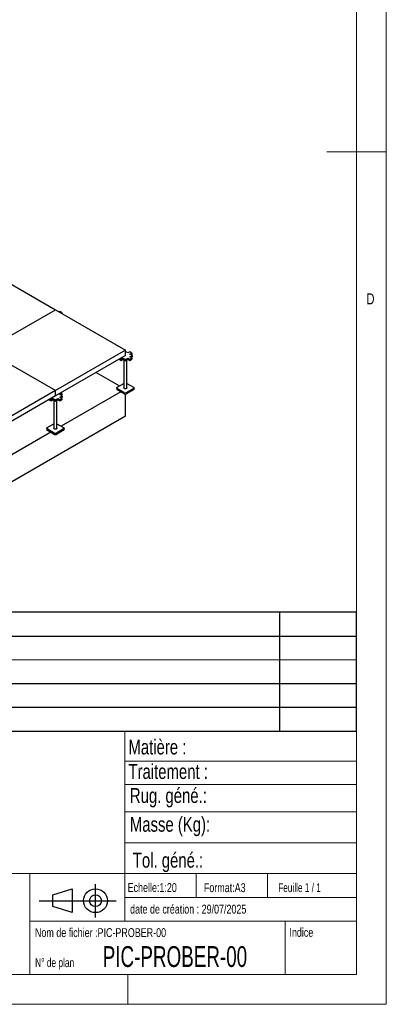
# Model space of a CAD drawing. Header units: millimetres. Extents: x 5 to 415, y 5 to 292.
# Tile 31 of 35: x 353 to 415, y 5 to 171. Entities that reach past the tile are written whole.
import ezdxf

# ---------------------------------------------------------------- set-up
doc = ezdxf.new("R2010")
doc.units = ezdxf.units.MM
doc.layers.add('NOTES', color=6, linetype='Continuous')
doc.layers.add('TRAIT-FORT', color=4, linetype='Continuous', lineweight=25)
doc.styles.add('SLDTEXTSTYLE0', font='TXT', dxfattribs={"width": 0.75})
doc.styles.add('SLDTEXTSTYLE2', font='TXT', dxfattribs={"width": 0.677475})
doc.styles.add('SLDTEXTSTYLE3', font='TXT', dxfattribs={"width": 0.7})
doc.styles.add('SLDTEXTSTYLE4', font='TXT', dxfattribs={"width": 0.692308})

# ---------------------------------------------------------------- blocks, each defined once
blk = doc.blocks.new('TAB MODIFS')
for p, q in [((123, 20), (0, 20)), ((0, 0), (0, 20)), ((10, 20), (10, 0)), ((110, 20), (110, 0)), ((123, 0), (123, 20)), ((0, 16), (123, 16)), ((0, 8), (123, 8)), ((0, 4), (123, 4)), ((0, 0), (123, 0))]:
    blk.add_line(p, q)
at = {"color": 7, "linetype": 'Continuous', "lineweight": 18}
blk.add_line((0, 12), (123, 12), dxfattribs=at)
at = {"color": 7}
for tag in ['AUTOATTR0', 'AUTOATTR1', 'AUTOATTR2', 'AUTOATTR3', 'AUTOATTR4', 'AUTOATTR5', 'AUTOATTR6', 'AUTOATTR7', 'AUTOATTR8', 'AUTOATTR9']:
    blk.add_attdef(tag, (0, 0), '', height=1, dxfattribs=at)
at = {"layer": 'NOTES', "color": 211, "char_height": 2, "attachment_point": 1, "style": 'SLDTEXTSTYLE0'}
for s, insert in [('Ind. F', (1.36, 18.66)), ('Ind. E', (1.36, 14.66)), ('Ind. D', (1.36, 10.66)), ('Ind. C', (1.36, 6.66)), ('Ind. B', (1.36, 2.66))]:
    blk.add_mtext(s, dxfattribs=dict(at, insert=insert))
blk = doc.blocks.new('Bloc2')
for p, q in [((9.48, 0), (9.48, 5.6)), ((2.32, 3.8), (5.55, 4.8)), ((2.32, 1.8), (2.32, 3.8)), ((5.55, 4.8), (5.55, 0.8)), ((0, 2.8), (12.98, 2.8)), ((5.55, 0.8), (2.32, 1.8))]:
    blk.add_line(p, q)
for radius in [2, 1]:
    blk.add_circle((9.48, 2.8), radius)

msp = doc.modelspace()

# ---------------------------------------------------------------- linework, layer by layer
at = {"color": 7, "linetype": 'Continuous', "lineweight": 18}
for p, q in [((415, 5), (415, 292)), ((410, 287), (410, 10)), ((415, 148.5), (405, 148.5)), ((409.99897, 50.99956), (286.99897, 50.99956)), ((370.99897, 50.99956), (370.99897, 18.99956)), ((370.99897, 45.92734), (409.99897, 45.92734)), ((370.99897, 42.01118), (409.99897, 42.01118)), ((370.99897, 37.40969), (409.99897, 37.40969)), ((370.99897, 32.17182), (410, 32.17182)), ((286.99897, 26.99956), (409.99897, 26.99956)), ((354.99897, 26.99956), (354.99897, 9.99956)), ((382.99897, 26.99956), (382.99897, 22.99956)), ((394.99897, 26.99956), (394.99897, 22.99956)), ((370.99897, 22.99956), (409.99897, 22.99956)), ((354.99897, 18.99956), (409.99897, 18.99956)), ((397.99897, 18.99956), (397.99897, 9.99956)), ((10, 10), (410, 10)), ((371.49897, 9.99956), (371.49897, 4.99956)), ((5, 5), (415, 5))]:
    msp.add_line(p, q, dxfattribs=at)
at = {"layer": 'TRAIT-FORT', "color": 4, "linetype": 'Continuous', "lineweight": 25}
for p, q in [((347.50535, 128.7119), (359.29046, 121.9085)), ((347.50535, 115.1051), (359.29046, 121.9085)), ((359.29046, 121.9085), (371.07557, 115.1051)), ((360.00739, 121.62261), (359.89654, 121.55861)), ((360.36684, 121.4151), (360.00739, 121.62261)), ((360.25599, 121.35111), (360.36684, 121.4151)), ((360.36684, 121.4151), (360.36684, 121.28712)), ((359.29046, 108.30169), (347.50535, 115.1051)), ((371.07557, 115.1051), (359.29046, 108.30169)), ((371.07557, 114.19783), (371.07557, 115.1051)), ((371.47823, 114.63778), (371.07557, 114.87023)), ((371.7925, 114.8192), (371.47823, 114.63778)), ((372.15195, 114.6117), (371.7925, 114.8192)), ((371.83768, 114.43028), (372.15195, 114.6117)), ((372.24034, 114.19783), (371.83768, 114.43028)), ((372.03413, 114.31687), (372.15195, 114.38488)), ((372.15195, 114.6117), (372.15195, 114.38488)), ((371.07557, 114.19783), (359.29046, 107.39443)), ((369.9992, 113.57645), (369.9992, 113.55714)), ((369.9992, 113.55714), (370.35865, 113.34963)), ((370.17892, 113.6802), (370.35865, 113.57645)), ((370.35865, 113.57645), (370.67292, 113.75787)), ((370.35865, 113.57645), (370.35865, 113.34963)), ((370.35865, 113.34963), (370.67292, 113.53106)), ((370.67292, 113.75787), (371.07557, 113.52542)), ((370.67292, 113.75787), (370.67292, 113.53106)), ((370.67292, 113.53106), (371.07557, 113.29861)), ((370.82495, 113.44329), (370.82495, 108.75422)), ((371.07557, 113.52542), (371.47823, 113.75787)), ((371.07557, 113.29861), (371.47823, 113.53106)), ((371.07557, 113.52542), (371.07557, 113.29861)), ((371.3262, 108.75422), (371.3262, 113.44329)), ((371.47823, 113.75787), (371.7925, 113.57645)), ((371.47823, 113.75787), (371.47823, 113.53106)), ((371.47823, 113.53106), (371.7925, 113.34963)), ((371.7925, 113.57645), (372.15195, 113.78395)), ((371.7925, 113.57645), (371.7925, 113.34963)), ((371.7925, 113.34963), (372.15195, 113.55714)), ((371.83768, 113.96538), (372.24034, 114.19783)), ((372.15195, 113.78395), (371.83768, 113.96538)), ((372.03413, 113.85197), (372.24034, 113.97101)), ((372.15195, 113.78395), (372.15195, 113.55714)), ((372.24034, 114.19783), (372.24034, 113.97101)), ((366.16431, 111.36262), (370.09345, 109.09437)), ((369.70064, 108.86761), (370.82495, 109.51666)), ((371.3262, 109.51666), (372.4505, 108.86761)), ((359.29046, 108.30169), (347.50535, 101.49829)), ((359.29046, 107.39443), (359.29046, 108.30169)), ((360.05257, 107.62688), (360.36684, 107.8083)), ((360.36684, 107.8083), (360.18711, 107.91205)), ((370.2899, 108.07385), (360.27259, 102.29097)), ((360.36684, 107.8083), (360.36684, 107.58148)), ((369.61929, 108.75422), (369.61929, 108.52741)), ((370.87916, 107.96049), (369.70064, 108.64083)), ((369.70064, 108.64083), (369.70064, 108.41402)), ((370.87916, 107.73368), (369.70064, 108.41402)), ((370.87916, 107.96049), (370.87916, 107.73368)), ((372.4505, 108.64083), (371.27199, 107.96049)), ((372.4505, 108.41402), (371.27199, 107.73368)), ((371.27199, 107.96049), (371.27199, 107.73368)), ((372.4505, 108.64083), (372.4505, 108.41402)), ((372.53186, 108.52741), (372.53186, 108.75422)), ((359.29046, 107.39443), (347.50535, 100.59103)), ((358.21409, 106.77305), (358.21409, 106.75374)), ((358.21409, 106.75374), (358.57353, 106.54623)), ((358.39381, 106.8768), (358.57353, 106.77305)), ((358.57353, 106.77305), (358.8878, 106.95447)), ((358.57353, 106.77305), (358.57353, 106.54623)), ((358.57353, 106.54623), (358.8878, 106.72766)), ((358.8878, 106.95447), (359.29046, 106.72202)), ((358.8878, 106.95447), (358.8878, 106.72766)), ((358.8878, 106.72766), (359.29046, 106.49521)), ((359.03984, 106.63989), (359.03984, 101.95082)), ((359.29046, 106.72202), (359.69312, 106.95447)), ((359.29046, 106.49521), (359.69312, 106.72766)), ((359.29046, 106.72202), (359.29046, 106.49521)), ((359.54108, 101.95082), (359.54108, 106.63989)), ((359.69312, 106.95447), (360.00739, 106.77305)), ((359.69312, 106.95447), (359.69312, 106.72766)), ((359.69312, 106.72766), (360.00739, 106.54623)), ((360.00739, 106.77305), (360.36684, 106.98055)), ((360.00739, 106.77305), (360.00739, 106.54623)), ((360.00739, 106.54623), (360.36684, 106.75374)), ((360.45522, 107.39443), (360.05257, 107.62688)), ((360.05257, 107.16198), (360.45522, 107.39443)), ((360.36684, 106.98055), (360.05257, 107.16198)), ((360.24902, 107.51347), (360.36684, 107.58148)), ((360.24902, 107.04857), (360.45522, 107.16761)), ((360.36684, 106.98055), (360.36684, 106.75374)), ((360.45522, 107.39443), (360.45522, 107.16761)), ((371.07557, 103.99107), (371.07557, 107.68671)), ((371.07557, 103.99107), (323.93512, 76.77746)), ((358.50479, 101.27044), (348.48747, 95.48757)), ((357.83417, 101.95082), (357.83417, 101.724)), ((357.91553, 102.06421), (359.03984, 102.71326)), ((359.09404, 101.15709), (357.91553, 101.83743)), ((357.91553, 101.83743), (357.91553, 101.61061)), ((359.09404, 100.93027), (357.91553, 101.61061)), ((359.09404, 101.15709), (359.09404, 100.93027)), ((360.66539, 101.83743), (359.48688, 101.15709)), ((360.66539, 101.61061), (359.48688, 100.93027)), ((359.48688, 101.15709), (359.48688, 100.93027)), ((359.54108, 102.71326), (360.66539, 102.06421)), ((360.66539, 101.83743), (360.66539, 101.61061)), ((360.74675, 101.724), (360.74675, 101.95082))]:
    msp.add_line(p, q, dxfattribs=at)
at = {"layer": 'TRAIT-FORT', "color": 4, "linetype": 'Continuous', "lineweight": 25, "flags": 128}
for points in [[(369.70064, 108.64083), (369.6661, 108.66513), (369.64043, 108.69286), (369.62462, 108.72294), (369.61929, 108.75422), (369.62462, 108.78551), (369.64043, 108.81559), (369.6661, 108.84331), (369.70064, 108.86761)], [(371.3262, 108.75422), (371.32547, 108.74324), (371.31653, 108.71442), (371.29772, 108.68724), (371.26981, 108.66279), (371.23395, 108.64209), (371.19161, 108.62598), (371.14452, 108.61512), (371.09461, 108.60996), (371.04391, 108.6107), (370.99451, 108.61732), (370.94843, 108.62954), (370.90756, 108.64687), (370.87357, 108.66859), (370.84784, 108.69382), (370.83144, 108.72152), (370.82503, 108.75056), (370.82495, 108.75422)], [(372.4505, 108.86761), (372.48505, 108.84331), (372.51072, 108.81559), (372.52653, 108.78551), (372.53186, 108.75422), (372.52653, 108.72294), (372.51072, 108.69286), (372.48505, 108.66513), (372.4505, 108.64083)], [(357.91553, 101.83743), (357.88099, 101.86173), (357.85532, 101.88945), (357.83951, 101.91954), (357.83417, 101.95082), (357.83951, 101.98211), (357.85532, 102.01219), (357.88099, 102.03991), (357.91553, 102.06421)], [(359.54108, 101.95082), (359.54036, 101.93984), (359.53141, 101.91102), (359.5126, 101.88383), (359.4847, 101.85939), (359.44884, 101.83869), (359.4065, 101.82258), (359.35941, 101.81172), (359.30949, 101.80656), (359.2588, 101.8073), (359.2094, 101.81392), (359.16332, 101.82614), (359.12245, 101.84347), (359.08845, 101.86519), (359.06273, 101.89042), (359.04633, 101.91812), (359.03992, 101.94716), (359.03984, 101.95082)], [(360.66539, 102.06421), (360.69994, 102.03991), (360.72561, 102.01219), (360.74141, 101.98211), (360.74675, 101.95082), (360.74141, 101.91954), (360.72561, 101.88945), (360.69994, 101.86173), (360.66539, 101.83743)]]:
    msp.add_lwpolyline(points, dxfattribs=at)
at = {"layer": 'TRAIT-FORT', "color": 4, "linetype": 'Continuous', "lineweight": 25}
for centre, radius, start, end in [((369.7583, 108.54127), 0.13971, 185.6947993, 245.6253417), ((371.07557, 108.33958), 0.42695, 242.6096722, 297.3903278), ((371.07557, 108.11276), 0.42695, 242.6096722, 297.3903278), ((372.39285, 108.54127), 0.13971, 294.3746583, 354.3052007), ((357.97319, 101.73787), 0.13971, 185.6947993, 245.6253417), ((359.29046, 101.53618), 0.42695, 242.6096722, 297.3903278), ((360.60773, 101.73787), 0.13971, 294.3746583, 354.3052007), ((359.29046, 101.30936), 0.42695, 242.6096722, 297.3903278)]:
    msp.add_arc(centre, radius, start, end, dxfattribs=at)

# ---------------------------------------------------------------- block references
for name, p in [('TAB MODIFS', (286.99253, 50.98943)), ('Bloc2', (356.55888, 19.63386))]:
    msp.add_blockref(name, p)

# ---------------------------------------------------------------- texts
at = {"layer": 'NOTES', "color": 211, "attachment_point": 1}
for s, insert, char_height, style in [('D', (411.66667, 124.66802), 1.85208, 'SLDTEXTSTYLE0'), ('Matière :', (371.58475, 49.55467), 2.5, 'SLDTEXTSTYLE0'), ('Traitement :', (371.58475, 45.42568), 2.5, 'SLDTEXTSTYLE0'), ('Rug. géné.:', (371.82694, 41.3902), 2.5, 'SLDTEXTSTYLE0'), ('Masse (Kg):', (371.82694, 36.54493), 2.5, 'SLDTEXTSTYLE0'), ('Tol. géné.:', (372.32256, 30.4989), 2.5, 'SLDTEXTSTYLE0'), ('Echelle:1:20', (371.45242, 25.40431), 1.5, 'SLDTEXTSTYLE0'), ('Format:A3', (384.28825, 25.37972), 1.5, 'SLDTEXTSTYLE0'), ('Feuille 1 / 1', (396.80535, 25.38355), 1.5, 'SLDTEXTSTYLE4'), ('date de création : 29/07/2025', (371.86575, 21.7654), 1.5, 'SLDTEXTSTYLE0'), ('Nom de fichier :PIC-PROBER-00', (355.85137, 17.81493), 1.5, 'SLDTEXTSTYLE0'), ('Indice', (398.69166, 17.85973), 1.5, 'SLDTEXTSTYLE0'), ('PIC-PROBER-00', (367.25564, 14.78717), 3.5, 'SLDTEXTSTYLE2'), ('N° de plan', (355.87709, 12.76459), 1.5, 'SLDTEXTSTYLE3')]:
    msp.add_mtext(s, dxfattribs=dict(at, insert=insert, char_height=char_height, style=style))

doc.saveas('drawing.dxf')
